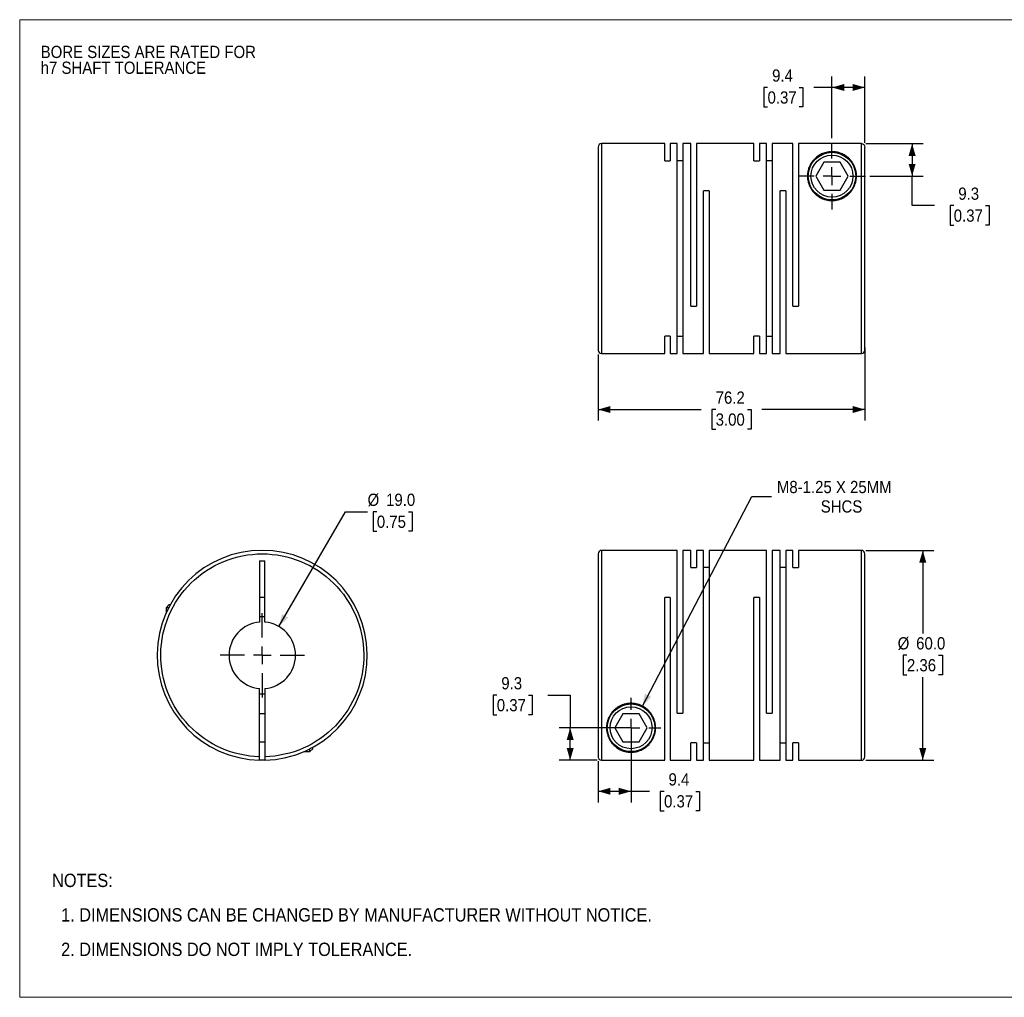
# Model space of a CAD drawing. Header units: millimetres. Extents: x 0 to 432, y 0 to 279.
# Tile 1 of 2: x 0 to 281, y 0 to 279. Entities that reach past the tile are written whole.
import ezdxf

# ---------------------------------------------------------------- set-up
doc = ezdxf.new("R2010")
doc.units = ezdxf.units.MM
doc.linetypes.add('SLD-Solid', pattern=[0])
doc.layers.add('SLD-0', color=7, linetype='SLD-Solid', lineweight=25)
doc.layers.add('TEXT', color=140, linetype='SLD-Solid', lineweight=25)
doc.styles.add('SLDTEXTSTYLE0', font='GOTHIC.TTF', dxfattribs={"width": 0.913})
doc.dimstyles.new('SLDDIMSTYLE0', dxfattribs={"dimtxt": 3.5, "dimasz": 3.5, "dimexe": 0, "dimexo": 0.0625, "dimgap": 0.875, "dimtad": 0, "dimtih": 1, "dimtoh": 1, "dimdec": 1, "dimrnd": 1e-09, "dimzin": 4, "dimdsep": 46, "dimtxsty": 'SLDTEXTSTYLE0', "dimsah": 1, "dimcen": 0, "dimadec": 0, "dimazin": 1, "dimtfac": 1, "dimtdec": 1, "dimtofl": 0, "dimtmove": 0, "dimatfit": 3, "dimfxl": 0, "dimfrac": 2, "dimtolj": 1, "dimtzin": 12, "dimarcsym": 0})
doc.dimstyles.new('SLDDIMSTYLE1', dxfattribs={"dimtxt": 3.5, "dimasz": 3.5, "dimexe": 0, "dimexo": 0.0625, "dimgap": 0.875, "dimtad": 0, "dimtih": 1, "dimtoh": 1, "dimdec": 1, "dimrnd": 1e-09, "dimzin": 4, "dimdsep": 46, "dimtxsty": 'SLDTEXTSTYLE0', "dimsah": 1, "dimcen": 0.09, "dimadec": 0, "dimazin": 1, "dimtfac": 1, "dimtdec": 1, "dimtofl": 0, "dimtmove": 0, "dimatfit": 3, "dimfxl": 0, "dimfrac": 2, "dimtolj": 1, "dimtzin": 12, "dimarcsym": 0})
doc.dimstyles.new('SLDDIMSTYLE2', dxfattribs={"dimtxt": 3.5, "dimasz": 3.5, "dimexe": 0, "dimexo": 0.0625, "dimgap": 0.875, "dimtad": 0, "dimtih": 1, "dimtoh": 1, "dimdec": 1, "dimrnd": 1e-09, "dimzin": 12, "dimdsep": 46, "dimtxsty": 'SLDTEXTSTYLE0', "dimsah": 1, "dimcen": 0.09, "dimadec": 0, "dimazin": 3, "dimtfac": 1, "dimtdec": 1, "dimtofl": 0, "dimtmove": 0, "dimatfit": 3, "dimfxl": 0, "dimfrac": 2, "dimtolj": 1, "dimtzin": 12, "dimarcsym": 0})
doc.dimstyles.new('SLDDIMSTYLE3', dxfattribs={"dimtxt": 3.5, "dimasz": 3.5, "dimexe": 0, "dimexo": 0.0625, "dimgap": 0.875, "dimtad": 0, "dimtih": 1, "dimtoh": 1, "dimdec": 1, "dimrnd": 1e-09, "dimzin": 12, "dimdsep": 46, "dimtxsty": 'SLDTEXTSTYLE0', "dimsah": 1, "dimcen": 0, "dimadec": 0, "dimazin": 3, "dimtfac": 1, "dimtdec": 1, "dimtofl": 0, "dimtmove": 0, "dimatfit": 3, "dimfxl": 0, "dimfrac": 2, "dimtolj": 1, "dimtzin": 12, "dimarcsym": 0})

# ---------------------------------------------------------------- blocks, each defined once
blk = doc.blocks.new('Block2')
at = {"color": 7, "linetype": 'SLD-Solid', "lineweight": 18}
for p, q in [((0, 279.4), (431.8, 279.4)), ((0, 279.4), (0, 0)), ((431.8, 279.4), (431.8, 0)), ((0, 0), (431.8, 0))]:
    blk.add_line(p, q, dxfattribs=at)
blk = doc.blocks.new('SW_NOTE_0_2')
at = {"layer": 'SLD-0', "color": 0, "char_height": 3.5, "attachment_point": 1, "style": 'SLDTEXTSTYLE0'}
for s, insert in [('BORE SIZES ARE RATED FOR ', (0, 4.47)), ('h7 SHAFT TOLERANCE', (0, -0.05))]:
    blk.add_mtext(s, dxfattribs=dict(at, insert=insert))
blk = doc.blocks.new('SW_NOTE_0_3')
at = {"layer": 'TEXT', "color": 0, "char_height": 3.81, "attachment_point": 1, "style": 'SLDTEXTSTYLE0'}
for s, insert in [('NOTES:', (0, 4.87)), ('  1. DIMENSIONS CAN BE CHANGED BY MANUFACTURER WITHOUT NOTICE.', (0, -4.99)), ('  2. DIMENSIONS DO NOT IMPLY TOLERANCE.', (0, -14.84))]:
    blk.add_mtext(s, dxfattribs=dict(at, insert=insert))
blk = doc.blocks.new('_D')
at = {"layer": 'SLD-0'}
for p, q in [((74.06, 105.97), (93.04, 138.76)), ((93.04, 138.76), (99.39, 138.76)), ((102.03, 138.76), (100.96, 138.76)), ((100.96, 138.76), (100.96, 133.2)), ((111.08, 138.76), (112.14, 138.76)), ((112.14, 138.76), (112.14, 133.2)), ((100.96, 133.2), (102.03, 133.2)), ((112.14, 133.2), (111.08, 133.2))]:
    blk.add_line(p, q, dxfattribs=at)
blk.add_solid([(74.06, 105.97), (76.68, 108.49), (74.95, 109.5)], dxfattribs=at)
at = {"layer": 'SLD-0', "char_height": 3.5, "attachment_point": 1, "style": 'SLDTEXTSTYLE0'}
for s, insert in [('%%c', (99.39, 143.94)), ('19.0', (104.67, 143.94)), ('0.75', (102.03, 137.67))]:
    blk.add_mtext(s, dxfattribs=dict(at, insert=insert))
blk = doc.blocks.new('SW_CENTERMARKSYMBOL_0')
at = {"layer": 'SLD-0', "color": 0}
for p, q in [((0, 5.08), (0, 12.04)), ((-5.08, 0), (-12.04, 0)), ((0, 0), (-2.54, 0)), ((0, 0), (0, 2.54)), ((0, 0), (0, -2.54)), ((0, 0), (2.54, 0)), ((5.08, 0), (12.04, 0)), ((0, -5.08), (0, -12.04))]:
    blk.add_line(p, q, dxfattribs=at)
blk = doc.blocks.new('_D_1')
at = {"layer": 'SLD-0'}
for p, q in [((241.73, 127.74), (261.17, 127.74)), ((257.99, 127.74), (257.99, 104.01)), ((253.47, 97.74), (252.4, 97.74)), ((252.4, 97.74), (252.4, 92.19)), ((262.52, 97.74), (263.59, 97.74)), ((263.59, 97.74), (263.59, 92.19)), ((252.4, 92.19), (253.47, 92.19)), ((257.99, 67.74), (257.99, 91.48)), ((263.59, 92.19), (262.52, 92.19)), ((241.73, 67.74), (261.17, 67.74))]:
    blk.add_line(p, q, dxfattribs=at)
for points in [[(257.99, 127.74), (256.99, 124.24), (258.99, 124.24)], [(257.99, 67.74), (258.99, 71.24), (256.99, 71.24)]]:
    blk.add_solid(points, dxfattribs=at)
at = {"layer": 'SLD-0', "char_height": 3.5, "attachment_point": 1, "style": 'SLDTEXTSTYLE0'}
for s, insert in [('%%c', (250.83, 102.92)), ('60.0', (256.11, 102.92)), ('2.36', (253.47, 96.66))]:
    blk.add_mtext(s, dxfattribs=dict(at, insert=insert))
blk = doc.blocks.new('_D_2')
at = {"layer": 'SLD-0'}
for p, q in [((136.3, 86.33), (135.23, 86.33)), ((135.23, 86.33), (135.23, 80.77)), ((145.35, 86.33), (146.42, 86.33)), ((146.42, 86.33), (146.42, 80.77)), ((150.91, 86.36), (157.26, 86.36)), ((157.26, 86.36), (157.26, 77.04)), ((135.23, 80.77), (136.3, 80.77)), ((146.42, 80.77), (145.35, 80.77)), ((173.39, 77.04), (154.08, 77.04)), ((157.26, 67.75), (157.26, 77.04)), ((164.99, 67.75), (154.08, 67.75))]:
    blk.add_line(p, q, dxfattribs=at)
for points in [[(157.26, 77.04), (156.26, 73.54), (158.26, 73.54)], [(157.26, 67.75), (158.26, 71.25), (156.26, 71.25)]]:
    blk.add_solid(points, dxfattribs=at)
at = {"layer": 'SLD-0', "char_height": 3.5, "attachment_point": 1, "style": 'SLDTEXTSTYLE0'}
for s, insert in [('9.3', (137.59, 91.51)), ('0.37', (136.3, 85.24))]:
    blk.add_mtext(s, dxfattribs=dict(at, insert=insert))
blk = doc.blocks.new('_D_3')
at = {"layer": 'SLD-0'}
for p, q in [((174.66, 75.77), (174.66, 55.7)), ((165.26, 67.48), (165.26, 55.7)), ((165.26, 58.88), (174.66, 58.88)), ((174.66, 58.88), (179.94, 58.88)), ((184.08, 58.85), (183.01, 58.85)), ((183.01, 58.85), (183.01, 53.3)), ((193.13, 58.85), (194.2, 58.85)), ((194.2, 58.85), (194.2, 53.3)), ((183.01, 53.3), (184.08, 53.3)), ((194.2, 53.3), (193.13, 53.3))]:
    blk.add_line(p, q, dxfattribs=at)
for points in [[(165.26, 58.88), (168.76, 57.88), (168.76, 59.88)], [(174.66, 58.88), (171.16, 59.88), (171.16, 57.88)]]:
    blk.add_solid(points, dxfattribs=at)
at = {"layer": 'SLD-0', "char_height": 3.5, "attachment_point": 1, "style": 'SLDTEXTSTYLE0'}
for s, insert in [('9.4', (185.37, 64.03)), ('0.37', (184.08, 57.77))]:
    blk.add_mtext(s, dxfattribs=dict(at, insert=insert))
blk = doc.blocks.new('_D_4')
at = {"layer": 'SLD-0'}
for p, q in [((177.9, 83.25), (209.18, 143.12)), ((209.18, 143.12), (214.74, 143.12))]:
    blk.add_line(p, q, dxfattribs=at)
blk.add_solid([(177.9, 83.25), (180.41, 85.89), (178.63, 86.81)], dxfattribs=at)
at = {"layer": 'SLD-0', "char_height": 3.5, "attachment_point": 1, "style": 'SLDTEXTSTYLE0'}
for s, insert in [('M8-1.25 X 25MM', (216.32, 147.59)), ('SHCS', (228.84, 142.03))]:
    blk.add_mtext(s, dxfattribs=dict(at, insert=insert))
blk = doc.blocks.new('SW_CENTERMARKSYMBOL_1')
at = {"layer": 'SLD-0', "color": 0}
for p, q in [((0, 5.08), (0, 8.54)), ((-5.08, 0), (-8.54, 0)), ((0, 0), (-2.54, 0)), ((0, 0), (0, 2.54)), ((0, 0), (0, -2.54)), ((0, 0), (2.54, 0)), ((5.08, 0), (8.54, 0)), ((0, -5.08), (0, -8.54))]:
    blk.add_line(p, q, dxfattribs=at)
blk = doc.blocks.new('_D_6')
at = {"layer": 'SLD-0'}
for p, q in [((241.46, 185.72), (241.46, 164.81)), ((165.26, 183.72), (165.26, 164.81)), ((165.26, 167.99), (194.7, 167.99)), ((198.83, 167.96), (197.76, 167.96)), ((197.76, 167.96), (197.76, 162.4)), ((207.88, 167.96), (208.95, 167.96)), ((208.95, 167.96), (208.95, 162.4)), ((241.46, 167.99), (212.02, 167.99)), ((197.76, 162.4), (198.83, 162.4)), ((208.95, 162.4), (207.88, 162.4))]:
    blk.add_line(p, q, dxfattribs=at)
for points in [[(165.26, 167.99), (168.76, 166.99), (168.76, 168.99)], [(241.46, 167.99), (237.96, 168.99), (237.96, 166.99)]]:
    blk.add_solid(points, dxfattribs=at)
at = {"layer": 'SLD-0', "char_height": 3.5, "attachment_point": 1, "style": 'SLDTEXTSTYLE0'}
for s, insert in [('76.2', (198.83, 173.14)), ('3.00', (198.83, 166.87))]:
    blk.add_mtext(s, dxfattribs=dict(at, insert=insert))
blk = doc.blocks.new('_D_7')
at = {"layer": 'SLD-0'}
for p, q in [((241.73, 243.98), (258.12, 243.98)), ((254.95, 243.98), (254.95, 234.69)), ((242.87, 234.69), (258.12, 234.69)), ((254.95, 226.28), (254.95, 234.69)), ((261.3, 226.28), (254.95, 226.28)), ((266.85, 226.25), (265.79, 226.25)), ((265.79, 226.25), (265.79, 220.69)), ((275.9, 226.25), (276.97, 226.25)), ((276.97, 226.25), (276.97, 220.69)), ((265.79, 220.69), (266.85, 220.69)), ((276.97, 220.69), (275.9, 220.69))]:
    blk.add_line(p, q, dxfattribs=at)
for points in [[(254.95, 243.98), (253.95, 240.48), (255.95, 240.48)], [(254.95, 234.69), (255.95, 238.19), (253.95, 238.19)]]:
    blk.add_solid(points, dxfattribs=at)
at = {"layer": 'SLD-0', "char_height": 3.5, "attachment_point": 1, "style": 'SLDTEXTSTYLE0'}
for s, insert in [('9.3', (268.15, 231.43)), ('0.37', (266.85, 225.16))]:
    blk.add_mtext(s, dxfattribs=dict(at, insert=insert))
blk = doc.blocks.new('_D_8')
at = {"layer": 'SLD-0'}
for p, q in [((232.06, 245.5), (232.06, 263.21)), ((241.46, 244.25), (241.46, 263.21)), ((213.65, 260.01), (212.59, 260.01)), ((212.59, 260.01), (212.59, 254.45)), ((222.71, 260.01), (223.77, 260.01)), ((223.77, 260.01), (223.77, 254.45)), ((232.06, 260.03), (226.84, 260.03)), ((241.46, 260.03), (232.06, 260.03)), ((212.59, 254.45), (213.65, 254.45)), ((223.77, 254.45), (222.71, 254.45))]:
    blk.add_line(p, q, dxfattribs=at)
for points in [[(232.06, 260.03), (235.56, 259.03), (235.56, 261.03)], [(241.46, 260.03), (237.96, 261.03), (237.96, 259.03)]]:
    blk.add_solid(points, dxfattribs=at)
at = {"layer": 'SLD-0', "char_height": 3.5, "attachment_point": 1, "style": 'SLDTEXTSTYLE0'}
for s, insert in [('9.4', (214.95, 265.19)), ('0.37', (213.65, 258.92))]:
    blk.add_mtext(s, dxfattribs=dict(at, insert=insert))
blk = doc.blocks.new('SW_CENTERMARKSYMBOL_3')
at = {"layer": 'SLD-0', "color": 0}
for p, q in [((0, 5.08), (0, 9.54)), ((-5.08, 0), (-9.54, 0)), ((0, 0), (-2.54, 0)), ((0, 0), (0, 2.54)), ((0, 0), (0, -2.54)), ((0, 0), (2.54, 0)), ((5.08, 0), (9.54, 0)), ((0, -5.08), (0, -9.54))]:
    blk.add_line(p, q, dxfattribs=at)

msp = doc.modelspace()

# ---------------------------------------------------------------- linework, layer by layer
for p, q in [((184.26, 243.99), (166.26, 243.99)), ((166.26, 243.99), (166.26, 183.99)), ((184.26, 239.04), (184.26, 243.99)), ((187.86, 243.99), (185.86, 243.99)), ((185.86, 243.99), (185.86, 239.04)), ((187.86, 183.99), (187.86, 243.99)), ((191.76, 243.99), (189.46, 243.99)), ((189.46, 243.99), (189.46, 183.99)), ((191.76, 197.49), (191.76, 243.99)), ((209.76, 243.99), (193.36, 243.99)), ((193.36, 243.99), (193.36, 197.49)), ((209.76, 239.04), (209.76, 243.99)), ((213.36, 243.99), (211.36, 243.99)), ((211.36, 243.99), (211.36, 239.04)), ((213.36, 183.99), (213.36, 243.99)), ((220.86, 243.99), (214.96, 243.99)), ((214.96, 243.99), (214.96, 183.99)), ((220.86, 197.49), (220.86, 243.99)), ((222.46, 243.98), (222.46, 197.49)), ((240.46, 243.98), (222.46, 243.98)), ((240.46, 183.99), (240.46, 243.98)), ((184.26, 239.04), (185.86, 239.04)), ((189.46, 239.04), (187.86, 239.04)), ((209.76, 239.04), (211.36, 239.04)), ((214.96, 239.04), (213.36, 239.04)), ((229.75, 238.69), (227.44, 234.69)), ((234.37, 238.69), (229.75, 238.69)), ((236.67, 234.69), (234.37, 238.69)), ((227.44, 234.69), (229.75, 230.69)), ((234.37, 230.69), (236.67, 234.69)), ((229.75, 230.69), (234.37, 230.69)), ((195.36, 183.99), (195.36, 230.49)), ((196.96, 230.49), (195.36, 230.49)), ((196.96, 230.49), (196.96, 183.99)), ((217.26, 183.99), (217.26, 230.49)), ((218.86, 230.49), (217.26, 230.49)), ((218.86, 230.49), (218.86, 183.99)), ((191.76, 197.49), (193.36, 197.49)), ((220.86, 197.49), (222.46, 197.49)), ((185.86, 188.93), (184.26, 188.93)), ((184.26, 183.99), (184.26, 188.93)), ((185.86, 188.93), (185.86, 183.99)), ((187.86, 188.93), (189.46, 188.93)), ((211.36, 188.93), (209.76, 188.93)), ((209.76, 183.99), (209.76, 188.93)), ((211.36, 188.93), (211.36, 183.99)), ((213.36, 188.93), (214.96, 188.93)), ((166.26, 183.99), (184.26, 183.99)), ((185.86, 183.99), (187.86, 183.99)), ((189.46, 183.99), (195.36, 183.99)), ((196.96, 183.99), (209.76, 183.99)), ((211.36, 183.99), (213.36, 183.99)), ((214.96, 183.99), (217.26, 183.99)), ((218.86, 183.99), (240.46, 183.99)), ((187.86, 127.74), (166.26, 127.74)), ((166.26, 127.74), (166.26, 67.75)), ((187.86, 81.24), (187.86, 127.74)), ((191.76, 127.74), (189.46, 127.74)), ((189.46, 127.74), (189.46, 81.24)), ((191.76, 122.8), (191.76, 127.74)), ((195.36, 127.74), (193.36, 127.74)), ((193.36, 127.74), (193.36, 122.8)), ((195.36, 67.74), (195.36, 127.74)), ((213.36, 127.74), (196.96, 127.74)), ((196.96, 127.74), (196.96, 67.74)), ((213.36, 81.24), (213.36, 127.74)), ((217.26, 127.74), (214.96, 127.74)), ((214.96, 127.74), (214.96, 81.24)), ((217.26, 67.74), (217.26, 127.74)), ((220.86, 127.74), (218.86, 127.74)), ((218.86, 127.74), (218.86, 67.74)), ((220.86, 122.8), (220.86, 127.74)), ((240.46, 127.74), (222.46, 127.74)), ((222.46, 127.74), (222.46, 122.8)), ((240.46, 67.74), (240.46, 127.74)), ((68.55, 124.74), (70.05, 124.74)), ((68.55, 124.74), (68.55, 107.21)), ((70.05, 107.21), (70.05, 124.74)), ((191.76, 122.8), (193.36, 122.8)), ((196.96, 122.8), (195.36, 122.8)), ((218.86, 122.8), (217.26, 122.8)), ((220.86, 122.8), (222.46, 122.8)), ((70.05, 114.24), (68.55, 114.24)), ((185.86, 114.24), (184.26, 114.24)), ((184.26, 67.75), (184.26, 114.24)), ((185.86, 114.24), (185.86, 67.74)), ((211.36, 114.24), (209.76, 114.24)), ((209.76, 67.74), (209.76, 114.24)), ((211.36, 114.24), (211.36, 67.74)), ((42.6, 112.14), (41.8, 111.34)), ((41.8, 111.34), (41.8, 109.73)), ((42.56, 111.34), (41.8, 111.34)), ((42.99, 112.14), (42.6, 112.14)), ((68.55, 68.75), (68.55, 88.27)), ((70.05, 88.27), (70.05, 68.75)), ((70.05, 81.04), (68.55, 81.04)), ((172.35, 81.04), (170.04, 77.04)), ((176.97, 81.04), (172.35, 81.04)), ((179.27, 77.04), (176.97, 81.04)), ((187.86, 81.24), (189.46, 81.24)), ((213.36, 81.24), (214.96, 81.24)), ((170.04, 77.04), (172.35, 73.04)), ((176.97, 73.04), (179.27, 77.04)), ((68.55, 73.04), (70.05, 73.04)), ((82.9, 70.24), (83.7, 71.04)), ((82.9, 70.24), (82.9, 71)), ((83.7, 71.04), (83.7, 71.42)), ((172.35, 73.04), (176.97, 73.04)), ((191.76, 67.74), (191.76, 72.69)), ((193.36, 72.69), (191.76, 72.69)), ((193.36, 72.69), (193.36, 67.74)), ((195.36, 72.69), (196.96, 72.69)), ((217.26, 72.69), (218.86, 72.69)), ((222.46, 72.69), (220.86, 72.69)), ((220.86, 67.74), (220.86, 72.69)), ((222.46, 72.69), (222.46, 67.74)), ((81.29, 70.24), (82.9, 70.24)), ((166.26, 67.75), (184.26, 67.75)), ((185.86, 67.74), (191.76, 67.74)), ((193.36, 67.74), (195.36, 67.74)), ((196.96, 67.74), (209.76, 67.74)), ((211.36, 67.74), (217.26, 67.74)), ((218.86, 67.74), (220.86, 67.74)), ((222.46, 67.74), (240.46, 67.74))]:
    msp.add_line(p, q)
at = {"flags": 128}
msp.add_lwpolyline([(70.05, 67.75), (69.3, 67.74), (68.55, 67.75)], dxfattribs=at)
for centre, radius in [((232.06, 234.69), 6.8), ((232.06, 234.69), 6), ((174.66, 77.04), 6.8), ((174.66, 77.04), 6)]:
    msp.add_circle(centre, radius)
for centre, radius, start, end in [((166.26, 242.99), 1, 90, 180), ((166.26, 184.99), 1, 180, 270), ((240.46, 184.99), 1, 270, 0), ((69.3, 97.74), 30, 271.4325, 268.5675), ((166.26, 126.74), 1, 90, 180), ((240.46, 126.74), 1, 0, 90), ((69.3, 97.74), 9.5, 94.5281, 265.4719), ((69.3, 97.74), 11, 86.0904, 93.9096), ((69.3, 97.74), 9.5, 274.5281, 85.4719), ((69.3, 97.74), 11, 266.0904, 273.9096), ((240.46, 68.74), 1, 270, 0)]:
    msp.add_arc(centre, radius, start, end)
for points, knots in [([(165.26, 242.98), (165.26, 242.98), (165.26, 243), (165.26, 242.9), (165.26, 242.65), (165.26, 242.22), (165.26, 241.63), (165.26, 240.9), (165.26, 240.07), (165.26, 239.16), (165.26, 237.96), (165.26, 236.4), (165.26, 234.62), (165.26, 232.92), (165.26, 231.38), (165.26, 229.77), (165.26, 228.1), (165.26, 226.37), (165.26, 224.5), (165.26, 222.49), (165.26, 220.35), (165.26, 218.21), (165.26, 216.09), (165.26, 213.99), (165.26, 211.88), (165.26, 209.76), (165.26, 207.63), (165.26, 205.49), (165.26, 203.47), (165.26, 201.6), (165.26, 199.88), (165.26, 197.93), (165.26, 195.8), (165.26, 193.82), (165.26, 192.24), (165.26, 190.98), (165.26, 189.84), (165.26, 188.81), (165.26, 187.9), (165.26, 187.07), (165.26, 186.34), (165.26, 185.75), (165.26, 185.32), (165.26, 185.08), (165.26, 184.97), (165.26, 185), (165.26, 185)], [0, 0, 0, 0, 0.004116, 0.027255, 0.050368, 0.074219, 0.098691, 0.123203, 0.144472, 0.165695, 0.186968, 0.219506, 0.25205, 0.273763, 0.295429, 0.317148, 0.338416, 0.359639, 0.380912, 0.405419, 0.429893, 0.453744, 0.476855, 0.5, 0.52314, 0.546252, 0.570103, 0.594575, 0.619088, 0.640356, 0.661579, 0.682852, 0.71539, 0.747934, 0.769648, 0.791313, 0.813032, 0.8343, 0.855523, 0.876797, 0.901303, 0.925777, 0.949628, 0.972739, 0.995884, 1, 1, 1, 1]), ([(240.46, 243.98), (240.59, 243.98), (240.72, 243.95), (240.96, 243.85), (241.07, 243.78), (241.35, 243.5), (241.46, 243.24), (241.46, 242.98)], [0, 0, 0, 0, 0.25, 0.25, 0.5, 0.5, 1, 1, 1, 1]), ([(241.46, 184.99), (241.46, 184.99), (241.46, 187.99), (241.46, 198.71), (241.46, 205.99), (241.46, 221.24), (241.46, 228.6), (241.46, 239.59), (241.46, 242.78), (241.46, 242.98)], [0, 0, 0, 0, 0.25, 0.25, 0.5, 0.5, 0.75, 0.75, 1, 1, 1, 1]), ([(232.45, 241.68), (232.6, 241.67), (232.74, 241.66), (233.02, 241.62), (233.16, 241.6), (233.55, 241.53), (233.8, 241.47), (234.27, 241.33), (234.49, 241.26), (234.9, 241.09), (235.1, 240.99), (235.66, 240.7), (236, 240.48), (236.61, 240.02), (236.89, 239.76), (237.41, 239.22), (237.64, 238.93), (238.05, 238.32), (238.24, 238), (238.55, 237.32), (238.69, 236.97), (238.84, 236.41), (238.89, 236.22), (238.97, 235.83), (239, 235.63), (239.06, 235.03), (239.07, 234.62), (239.01, 233.77), (238.94, 233.33), (238.71, 232.45), (238.54, 232.01), (238.22, 231.36), (238.1, 231.14), (237.83, 230.72), (237.68, 230.51), (237.2, 229.91), (236.82, 229.53), (236.18, 229.03), (235.96, 228.87), (235.48, 228.58), (235.23, 228.44), (234.72, 228.21), (234.46, 228.11), (233.92, 227.93), (233.64, 227.86), (232.78, 227.7), (232.21, 227.67), (231.34, 227.72), (231.05, 227.75), (230.49, 227.86), (230.21, 227.93), (229.67, 228.1), (229.41, 228.2), (228.89, 228.44), (228.64, 228.57), (227.94, 229), (227.51, 229.33), (226.76, 230.08), (226.43, 230.49), (225.9, 231.33), (225.68, 231.77), (225.35, 232.64), (225.23, 233.08), (225.12, 233.73), (225.09, 233.95), (225.06, 234.37), (225.05, 234.58), (225.06, 235.2), (225.11, 235.6), (225.25, 236.38), (225.36, 236.75), (225.62, 237.47), (225.78, 237.8), (226.14, 238.45), (226.34, 238.75), (226.8, 239.33), (227.06, 239.6), (227.62, 240.11), (227.92, 240.35), (228.59, 240.78), (228.95, 240.98), (229.57, 241.24), (229.79, 241.32), (230.25, 241.46), (230.5, 241.52), (231.03, 241.62), (231.3, 241.65), (231.88, 241.69), (232.16, 241.69), (232.45, 241.68)], [0, 0, 0, 0, 0.007813, 0.007813, 0.015625, 0.015625, 0.03125, 0.03125, 0.046875, 0.046875, 0.0625, 0.0625, 0.09375, 0.09375, 0.125, 0.125, 0.15625, 0.15625, 0.1875, 0.1875, 0.21875, 0.21875, 0.234375, 0.234375, 0.25, 0.25, 0.28125, 0.28125, 0.3125, 0.3125, 0.34375, 0.34375, 0.359375, 0.359375, 0.375, 0.375, 0.40625, 0.40625, 0.421875, 0.421875, 0.4375, 0.4375, 0.453125, 0.453125, 0.46875, 0.46875, 0.5, 0.5, 0.515625, 0.515625, 0.53125, 0.53125, 0.546875, 0.546875, 0.5625, 0.5625, 0.59375, 0.59375, 0.625, 0.625, 0.65625, 0.65625, 0.6875, 0.6875, 0.703125, 0.703125, 0.71875, 0.71875, 0.75, 0.75, 0.78125, 0.78125, 0.8125, 0.8125, 0.84375, 0.84375, 0.875, 0.875, 0.90625, 0.90625, 0.9375, 0.9375, 0.953125, 0.953125, 0.96875, 0.96875, 0.984375, 0.984375, 1, 1, 1, 1]), ([(68.55, 68.75), (60.93, 68.95), (53.69, 72.14), (43.12, 83.13), (40.21, 90.49), (40.4, 105.74), (43.5, 113.02), (54.36, 123.74), (61.68, 126.74), (76.93, 126.74), (84.25, 123.74), (95.1, 113.02), (98.2, 105.74), (98.4, 90.49), (95.49, 83.13), (84.92, 72.14), (77.68, 68.95), (70.05, 68.75)], [0, 0, 0, 0, 0.125, 0.125, 0.25, 0.25, 0.375, 0.375, 0.5, 0.5, 0.625, 0.625, 0.75, 0.75, 0.875, 0.875, 1, 1, 1, 1]), ([(165.26, 126.74), (165.26, 126.74), (165.26, 123.74), (165.26, 113.02), (165.26, 105.74), (165.26, 90.49), (165.26, 83.13), (165.26, 72.14), (165.26, 68.95), (165.26, 68.75)], [0, 0, 0, 0, 0.25, 0.25, 0.5, 0.5, 0.75, 0.75, 1, 1, 1, 1]), ([(241.46, 68.75), (241.46, 68.75), (241.46, 68.73), (241.46, 68.83), (241.46, 69.08), (241.46, 69.51), (241.46, 70.1), (241.46, 70.83), (241.46, 71.66), (241.46, 72.57), (241.46, 73.77), (241.46, 75.33), (241.46, 77.11), (241.46, 78.81), (241.46, 80.35), (241.46, 81.96), (241.46, 83.63), (241.46, 85.36), (241.46, 87.23), (241.46, 89.24), (241.46, 91.38), (241.46, 93.52), (241.46, 95.64), (241.46, 97.74), (241.46, 99.85), (241.46, 101.97), (241.46, 104.1), (241.46, 106.24), (241.46, 108.26), (241.46, 110.13), (241.46, 111.85), (241.46, 113.81), (241.46, 115.94), (241.46, 117.91), (241.46, 119.49), (241.46, 120.75), (241.46, 121.89), (241.46, 122.92), (241.46, 123.83), (241.46, 124.66), (241.46, 125.39), (241.46, 125.98), (241.46, 126.41), (241.46, 126.65), (241.46, 126.76), (241.46, 126.74), (241.46, 126.73)], [0, 0, 0, 0, 0.0041157, 0.0272552, 0.0503678, 0.0742189, 0.0986911, 0.1232033, 0.1444715, 0.1656947, 0.1869681, 0.219506, 0.2520499, 0.2737634, 0.2954289, 0.3171476, 0.3384158, 0.359639, 0.3809123, 0.405419, 0.429893, 0.4537441, 0.4768548, 0.5, 0.5231395, 0.5462521, 0.5701033, 0.5945754, 0.6190877, 0.6403559, 0.6615791, 0.6828524, 0.7153904, 0.7479343, 0.7696477, 0.7913132, 0.8130319, 0.8343001, 0.8555233, 0.8767967, 0.9013034, 0.9257774, 0.9496284, 0.9727392, 0.9958843, 1, 1, 1, 1]), ([(181.18, 74.51), (181.05, 74.16), (180.88, 73.82), (180.5, 73.18), (180.29, 72.87), (179.82, 72.31), (179.57, 72.04), (179.14, 71.66), (178.99, 71.54), (178.68, 71.31), (178.51, 71.2), (178, 70.88), (177.62, 70.69), (176.99, 70.44), (176.76, 70.36), (176.28, 70.23), (176.03, 70.17), (175.49, 70.09), (175.21, 70.06), (174.78, 70.04), (174.63, 70.04), (174.34, 70.05), (174.2, 70.06), (173.91, 70.08), (173.77, 70.1), (173.5, 70.14), (173.37, 70.16), (172.99, 70.24), (172.75, 70.3), (172.06, 70.52), (171.66, 70.7), (170.93, 71.1), (170.6, 71.32), (170, 71.8), (169.73, 72.06), (169.22, 72.61), (169, 72.91), (168.39, 73.83), (168.08, 74.51), (167.84, 75.45), (167.79, 75.64), (167.73, 76.04), (167.7, 76.23), (167.65, 76.84), (167.65, 77.25), (167.72, 78.11), (167.8, 78.55), (168.06, 79.43), (168.23, 79.87), (168.69, 80.73), (168.97, 81.16), (169.47, 81.75), (169.65, 81.94), (170.04, 82.31), (170.24, 82.48), (170.68, 82.81), (170.91, 82.96), (171.39, 83.24), (171.65, 83.37), (172.17, 83.59), (172.43, 83.69), (172.98, 83.85), (173.26, 83.91), (174.12, 84.05), (174.69, 84.07), (175.56, 83.99), (175.85, 83.95), (176.41, 83.83), (176.68, 83.75), (177.22, 83.56), (177.48, 83.45), (177.99, 83.21), (178.23, 83.07), (178.69, 82.77), (178.91, 82.61), (179.32, 82.27), (179.52, 82.09), (180.07, 81.51), (180.38, 81.11), (180.89, 80.26), (181.1, 79.82), (181.41, 78.94), (181.52, 78.51), (181.61, 77.86), (181.63, 77.64), (181.66, 77.22), (181.66, 77.01), (181.62, 75.99), (181.46, 75.22), (181.18, 74.51)], [0, 0, 0, 0, 0.03125, 0.03125, 0.0625, 0.0625, 0.09375, 0.09375, 0.109375, 0.109375, 0.125, 0.125, 0.15625, 0.15625, 0.171875, 0.171875, 0.1875, 0.1875, 0.203125, 0.203125, 0.210938, 0.210938, 0.21875, 0.21875, 0.226563, 0.226563, 0.234375, 0.234375, 0.25, 0.25, 0.28125, 0.28125, 0.3125, 0.3125, 0.34375, 0.34375, 0.375, 0.375, 0.4375, 0.4375, 0.453125, 0.453125, 0.46875, 0.46875, 0.5, 0.5, 0.53125, 0.53125, 0.5625, 0.5625, 0.59375, 0.59375, 0.609375, 0.609375, 0.625, 0.625, 0.640625, 0.640625, 0.65625, 0.65625, 0.671875, 0.671875, 0.6875, 0.6875, 0.71875, 0.71875, 0.734375, 0.734375, 0.75, 0.75, 0.765625, 0.765625, 0.78125, 0.78125, 0.796875, 0.796875, 0.8125, 0.8125, 0.84375, 0.84375, 0.875, 0.875, 0.90625, 0.90625, 0.921875, 0.921875, 0.9375, 0.9375, 1, 1, 1, 1]), ([(68.55, 67.75), (68.55, 67.75), (68.55, 67.78), (68.55, 67.88), (68.55, 67.95), (68.55, 68.23), (68.55, 68.49), (68.55, 68.75)], [0, 0, 0, 0, 0.25, 0.25, 0.5, 0.5, 1, 1, 1, 1]), ([(70.05, 68.75), (70.05, 68.62), (70.05, 68.49), (70.05, 68.25), (70.05, 68.14), (70.05, 67.86), (70.05, 67.75), (70.05, 67.75)], [0, 0, 0, 0, 0.25, 0.25, 0.5, 0.5, 1, 1, 1, 1]), ([(165.26, 68.75), (165.26, 68.62), (165.28, 68.49), (165.38, 68.25), (165.46, 68.14), (165.73, 67.86), (165.99, 67.75), (166.26, 67.75)], [0, 0, 0, 0, 0.25, 0.25, 0.5, 0.5, 1, 1, 1, 1])]:
    msp.add_open_spline(points, degree=3, knots=knots)

# ---------------------------------------------------------------- block references
at = {"color": 7, "linetype": 'Continuous'}
msp.add_blockref('Block2', (0, 0), dxfattribs=at)
at = {"layer": 'SLD-0'}
for name, p in [('SW_NOTE_0_2', (6, 267.47)), ('SW_CENTERMARKSYMBOL_3', (232.06, 234.69)), ('SW_CENTERMARKSYMBOL_0', (69.3, 97.74)), ('SW_CENTERMARKSYMBOL_1', (174.66, 77.04))]:
    msp.add_blockref(name, p, dxfattribs=at)
at = {"layer": 'TEXT'}
msp.add_blockref('SW_NOTE_0_3', (9.26, 30.46), dxfattribs=at)

# ---------------------------------------------------------------- dimensions: what is measured, and where the dimension line sits
at = {"layer": 'SLD-0'}
for base, p1, p2, picture, middle in [((232.06, 260.03), (241.46, 242.98), (232.06, 244.23), '_D_8', (218.18, 260.03)), ((241.46, 167.99), (165.26, 184.99), (241.46, 186.99), '_D_6', (203.36, 167.99)), ((174.66, 58.88), (165.26, 68.75), (174.66, 77.04), '_D_3', (188.6, 58.88))]:
    dim = msp.add_linear_dim(base=base, p1=p1, p2=p2, dimstyle='SLDDIMSTYLE2', dxfattribs=at)
    dim.commit()
    dim.dimension.update_dxf_attribs({"geometry": picture, "text_midpoint": middle, "dimtype": 160})
for base, p1, p2, picture, middle in [((254.95, 234.69), (240.46, 243.98), (241.6, 234.69), '_D_7', (254.95, 226.28)), ((157.26, 77.04), (166.26, 67.75), (174.66, 77.04), '_D_2', (157.26, 86.36))]:
    dim = msp.add_linear_dim(base=base, p1=p1, p2=p2, angle=90, dimstyle='SLDDIMSTYLE2', dxfattribs=at)
    dim.commit()
    dim.dimension.update_dxf_attribs({"geometry": picture, "text_midpoint": middle, "dimtype": 160})
dim = msp.add_diameter_dim_2p(p1=(171.41, 70.84), p2=(177.9, 83.25), text='M8-1.25 X 25MM\\PSHCS', dimstyle='SLDDIMSTYLE3', override={"dimpost": '<>'}, dxfattribs=at)
dim.commit()
dim.dimension.update_dxf_attribs({"geometry": '_D_4', "text_midpoint": (234.65, 143.12), "dimtype": 163})
dim = msp.add_diameter_dim_2p(p1=(64.55, 89.52), p2=(74.06, 105.97), dimstyle='SLDDIMSTYLE0', dxfattribs=at)
dim.commit()
dim.dimension.update_dxf_attribs({"geometry": '_D', "text_midpoint": (106.55, 138.76), "dimtype": 163})
dim = msp.add_linear_dim(base=(257.99, 127.74), p1=(240.46, 67.74), p2=(240.46, 127.74), angle=90, text='%%c<>', dimstyle='SLDDIMSTYLE1', dxfattribs=at)
dim.commit()
dim.dimension.update_dxf_attribs({"geometry": '_D_1', "text_midpoint": (257.99, 97.74), "dimtype": 160})

doc.saveas('drawing.dxf')
